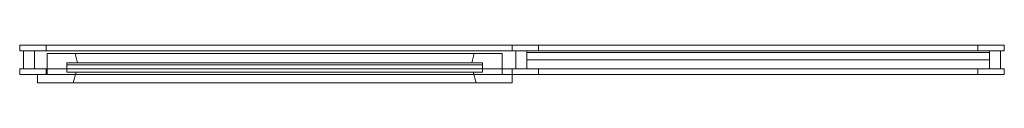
# Model space of a CAD drawing. Header units: millimetres. Extents: x -1964 to 36, y 2834 to 2911.
import ezdxf

# ---------------------------------------------------------------- set-up
doc = ezdxf.new("R2010")
doc.units = ezdxf.units.MM
doc.layers.add('A-GLAZ', color=151, linetype='Continuous', lineweight=9)

# ---------------------------------------------------------------- blocks, each defined once
blk = doc.blocks.new('9_1 REH_ED-60 Z60 CORREDERA _ FIJO - 9_1 REH_ED-60 Z60 CORREDERA _ FIJO-362909-_3D_')
at = {"layer": 'A-GLAZ'}
mesh = blk.add_polyface(dxfattribs=at)
corners = [(-600, 30, 2164), (-600, 47, 2164), (-600, 47, 136), (-600, 30, 136)]
mesh.append_faces([[corners[k] for k in face] for face in [(3, 0, 1, 2)]])
mesh = blk.add_polyface(dxfattribs=at)
corners = [(-600, 30, 136), (-600, 47, 136), (364, 47, 136), (364, 30, 136)]
mesh.append_faces([[corners[k] for k in face] for face in [(0, 1, 2, 3)]])
mesh = blk.add_polyface(dxfattribs=at)
corners = [(-600, 47, 2164), (364, 47, 2164), (364, 47, 136), (-600, 47, 136), (-527.3, 47, 208.7), (291.3, 47, 208.7), (291.3, 47, 2091.3), (-527.3, 47, 2091.3)]
mesh.append_faces([[corners[k] for k in face] for face in [(2, 5, 6, 1), (1, 6, 7, 0)]], dxfattribs={"vtx0": -1, "vtx2": -1})
mesh.append_faces([[corners[k] for k in face] for face in [(4, 5, 2, 3), (7, 4, 3, 0)]], dxfattribs={"vtx1": -1, "vtx3": -1})
mesh = blk.add_polyface(dxfattribs=at)
corners = [(364, 30, 2164), (364, 47, 2164), (-600, 47, 2164), (-600, 30, 2164)]
mesh.append_faces([[corners[k] for k in face] for face in [(0, 1, 2, 3)]])
mesh = blk.add_polyface(dxfattribs=at)
corners = [(-527.3, 47, 2091.3), (-521.3, 25, 2085.3), (-521.3, 25, 214.7), (-527.3, 47, 208.7)]
mesh.append_faces([[corners[k] for k in face] for face in [(0, 1, 2, 3)]])
mesh = blk.add_polyface(dxfattribs=at)
corners = [(-527.3, 47, 208.7), (-521.3, 25, 214.7), (285.3, 25, 214.7), (291.3, 47, 208.7)]
mesh.append_faces([[corners[k] for k in face] for face in [(3, 0, 1, 2)]])
mesh = blk.add_polyface(dxfattribs=at)
corners = [(291.3, 47, 2091.3), (285.3, 25, 2085.3), (-521.3, 25, 2085.3), (-527.3, 47, 2091.3)]
mesh.append_faces([[corners[k] for k in face] for face in [(3, 0, 1, 2)]])
mesh = blk.add_polyface(dxfattribs=at)
corners = [(291.3, 47, 208.7), (285.3, 25, 214.7), (285.3, 25, 2085.3), (291.3, 47, 2091.3)]
mesh.append_faces([[corners[k] for k in face] for face in [(0, 1, 2, 3)]])
mesh = blk.add_polyface(dxfattribs=at)
corners = [(364, 30, 136), (364, 47, 136), (364, 47, 2164), (364, 30, 2164)]
mesh.append_faces([[corners[k] for k in face] for face in [(3, 0, 1, 2)]])
mesh = blk.add_polyface(dxfattribs=at)
corners = [(400, 18, 2200), (400, 30, 2200), (-1600, 30, 2200), (-1600, 18, 2200)]
mesh.append_faces([[corners[k] for k in face] for face in [(3, 0, 1, 2)]])
mesh = blk.add_polyface(dxfattribs=at)
corners = [(-1600, 18, 2200), (-1600, 30, 2200), (-1600, 30, 100), (-1600, 18, 100)]
mesh.append_faces([[corners[k] for k in face] for face in [(3, 0, 1, 2)]])
mesh = blk.add_polyface(dxfattribs=at)
corners = [(400, 30, 2200), (400, 30, 100), (-1600, 30, 100), (-1600, 30, 2200), (346, 30, 154), (346, 30, 2146), (-600, 30, 2146), (-600, 30, 154), (-1546, 30, 154), (-654, 30, 154), (-654, 30, 2146), (-1546, 30, 2146)]
mesh.append_faces([[corners[k] for k in face] for face in [(3, 11, 8, 2), (0, 5, 6, 3)]], dxfattribs={"vtx0": -1, "vtx2": -1})
mesh.append_faces([[corners[k] for k in face] for face in [(2, 8, 9, 7)]], dxfattribs={"vtx0": -1, "vtx2": -1, "vtx3": -1})
mesh.append_faces([[corners[k] for k in face] for face in [(10, 11, 3, 6)]], dxfattribs={"vtx1": -1, "vtx2": -1, "vtx3": -1})
mesh.append_faces([[corners[k] for k in face] for face in [(9, 10, 6, 7), (4, 5, 0, 1), (7, 4, 1, 2)]], dxfattribs={"vtx1": -1, "vtx3": -1})
mesh = blk.add_polyface(dxfattribs=at)
corners = [(400, 30, 100), (400, 18, 100), (-1600, 18, 100), (-1600, 30, 100)]
mesh.append_faces([[corners[k] for k in face] for face in [(2, 3, 0, 1)]])
mesh = blk.add_polyface(dxfattribs=at)
corners = [(346, 30, 2146), (346, 18, 2146), (-600, 18, 2146), (-600, 30, 2146), (-1546, 18, 2146), (-1546, 30, 2146), (-654, 30, 2146), (-654, 18, 2146)]
mesh.append_faces([[corners[k] for k in face] for face in [(3, 0, 1, 2), (5, 6, 7, 4)]])
mesh = blk.add_polyface(dxfattribs=at)
corners = [(-1546, 30, 2146), (-1546, 18, 2146), (-1546, 18, 154), (-1546, 30, 154)]
mesh.append_faces([[corners[k] for k in face] for face in [(0, 1, 2, 3)]])
mesh = blk.add_polyface(dxfattribs=at)
corners = [(346, 18, 154), (346, 30, 154), (-600, 30, 154), (-600, 18, 154), (-1546, 30, 154), (-1546, 18, 154), (-654, 18, 154), (-654, 30, 154)]
mesh.append_faces([[corners[k] for k in face] for face in [(1, 2, 3, 0), (7, 4, 5, 6)]])
mesh = blk.add_polyface(dxfattribs=at)
corners = [(-654, 18, 154), (-654, 18, 2146), (-654, 30, 2146), (-654, 30, 154)]
mesh.append_faces([[corners[k] for k in face] for face in [(3, 0, 1, 2)]])
mesh = blk.add_polyface(dxfattribs=at)
corners = [(-600, 18, 2146), (-600, 18, 154), (-600, 30, 154), (-600, 30, 2146)]
mesh.append_faces([[corners[k] for k in face] for face in [(1, 2, 3, 0)]])
mesh = blk.add_polyface(dxfattribs=at)
corners = [(-600, 30, 136), (364, 30, 136), (364, 30, 2164), (-600, 30, 2164), (-580, 30, 2144), (344, 30, 2144), (344, 30, 156), (-580, 30, 156)]
mesh.append_faces([[corners[k] for k in face] for face in [(2, 5, 6, 1), (1, 6, 7, 0)]], dxfattribs={"vtx0": -1, "vtx2": -1})
mesh.append_faces([[corners[k] for k in face] for face in [(4, 5, 2, 3), (7, 4, 3, 0)]], dxfattribs={"vtx1": -1, "vtx3": -1})
mesh = blk.add_polyface(dxfattribs=at)
corners = [(-580, -13, 2144), (-580, 30, 2144), (-580, 30, 156), (-580, -13, 156)]
mesh.append_faces([[corners[k] for k in face] for face in [(3, 0, 1, 2)]])
mesh = blk.add_polyface(dxfattribs=at)
corners = [(-580, -13, 156), (-580, 30, 156), (344, 30, 156), (344, -13, 156)]
mesh.append_faces([[corners[k] for k in face] for face in [(0, 1, 2, 3)]])
mesh = blk.add_polyface(dxfattribs=at)
corners = [(344, -13, 2144), (344, 30, 2144), (-580, 30, 2144), (-580, -13, 2144)]
mesh.append_faces([[corners[k] for k in face] for face in [(3, 0, 1, 2)]])
at = {"layer": 'A-GLAZ', "transparency": 33554496}
mesh = blk.add_polyface(dxfattribs=at)
corners = [(304, 25, 2170), (304, 25, 130), (-540, 25, 130), (-540, 25, 2170)]
mesh.append_faces([[corners[k] for k in face] for face in [(2, 3, 0, 1)]])
mesh = blk.add_polyface(dxfattribs=at)
corners = [(-540, 10, 2170), (304, 10, 2170), (304, 25, 2170), (-540, 25, 2170)]
mesh.append_faces([[corners[k] for k in face] for face in [(0, 1, 2, 3)]])
mesh = blk.add_polyface(dxfattribs=at)
corners = [(-540, 10, 130), (-540, 10, 2170), (-540, 25, 2170), (-540, 25, 130)]
mesh.append_faces([[corners[k] for k in face] for face in [(0, 1, 2, 3)]])
mesh = blk.add_polyface(dxfattribs=at)
corners = [(304, 10, 130), (-540, 10, 130), (-540, 25, 130), (304, 25, 130)]
mesh.append_faces([[corners[k] for k in face] for face in [(0, 1, 2, 3)]])
at = {"layer": 'A-GLAZ'}
mesh = blk.add_polyface(dxfattribs=at)
corners = [(-540, 25, 2104), (-540, 6, 2104), (-540, 6, 196), (-540, 25, 196)]
mesh.append_faces([[corners[k] for k in face] for face in [(0, 1, 2, 3)]])
mesh = blk.add_polyface(dxfattribs=at)
corners = [(-540, 25, 196), (-540, 6, 196), (304, 6, 196), (304, 25, 196)]
mesh.append_faces([[corners[k] for k in face] for face in [(0, 1, 2, 3)]])
mesh = blk.add_polyface(dxfattribs=at)
corners = [(304, 25, 2104), (304, 6, 2104), (-540, 6, 2104), (-540, 25, 2104)]
mesh.append_faces([[corners[k] for k in face] for face in [(0, 1, 2, 3)]])
mesh = blk.add_polyface(dxfattribs=at)
corners = [(-540, 25, 196), (304, 25, 196), (304, 25, 2104), (-540, 25, 2104), (-521.3, 25, 2085.3), (285.3, 25, 2085.3), (285.3, 25, 214.7), (-521.3, 25, 214.7)]
mesh.append_faces([[corners[k] for k in face] for face in [(2, 5, 6, 1), (1, 6, 7, 0)]], dxfattribs={"vtx0": -1, "vtx2": -1})
mesh.append_faces([[corners[k] for k in face] for face in [(4, 5, 2, 3), (7, 4, 3, 0)]], dxfattribs={"vtx1": -1, "vtx3": -1})
at = {"layer": 'A-GLAZ', "transparency": 33554496}
mesh = blk.add_polyface(dxfattribs=at)
corners = [(304, 10, 2170), (304, 10, 130), (304, 25, 130), (304, 25, 2170)]
mesh.append_faces([[corners[k] for k in face] for face in [(3, 0, 1, 2)]])
at = {"layer": 'A-GLAZ'}
mesh = blk.add_polyface(dxfattribs=at)
corners = [(304, 25, 196), (304, 6, 196), (304, 6, 2104), (304, 25, 2104)]
mesh.append_faces([[corners[k] for k in face] for face in [(0, 1, 2, 3)]])
mesh = blk.add_polyface(dxfattribs=at)
corners = [(344, -13, 156), (344, 30, 156), (344, 30, 2144), (344, -13, 2144)]
mesh.append_faces([[corners[k] for k in face] for face in [(0, 1, 2, 3)]])
mesh = blk.add_polyface(dxfattribs=at)
corners = [(346, 30, 154), (346, 18, 154), (346, 18, 2146), (346, 30, 2146)]
mesh.append_faces([[corners[k] for k in face] for face in [(0, 1, 2, 3)]])
mesh = blk.add_polyface(dxfattribs=at)
corners = [(400, 18, 100), (400, 30, 100), (400, 30, 2200), (400, 18, 2200)]
mesh.append_faces([[corners[k] for k in face] for face in [(0, 1, 2, 3)]])
mesh = blk.add_polyface(dxfattribs=at)
corners = [(400, 18, 100), (400, 18, 2200), (-1600, 18, 2200), (-1600, 18, 100), (392, 18, 2192), (392, 18, 108), (-1592, 18, 108), (-1592, 18, 2192)]
mesh.append_faces([[corners[k] for k in face] for face in [(3, 6, 7, 2), (2, 7, 4, 1)]], dxfattribs={"vtx0": -1, "vtx2": -1})
mesh.append_faces([[corners[k] for k in face] for face in [(5, 6, 3, 0), (4, 5, 0, 1)]], dxfattribs={"vtx1": -1, "vtx3": -1})
mesh = blk.add_polyface(dxfattribs=at)
corners = [(392, -18, 2192), (392, 18, 2192), (-1592, 18, 2192), (-1592, -18, 2192)]
mesh.append_faces([[corners[k] for k in face] for face in [(3, 0, 1, 2)]])
mesh = blk.add_polyface(dxfattribs=at)
corners = [(-1592, -18, 2192), (-1592, 18, 2192), (-1592, 18, 108), (-1592, -18, 108)]
mesh.append_faces([[corners[k] for k in face] for face in [(0, 1, 2, 3)]])
mesh = blk.add_polyface(dxfattribs=at)
corners = [(392, 18, 108), (392, -18, 108), (-1592, -18, 108), (-1592, 18, 108)]
mesh.append_faces([[corners[k] for k in face] for face in [(2, 3, 0, 1)]])
mesh = blk.add_polyface(dxfattribs=at)
corners = [(370, 18, 2170), (370, -18, 2170), (-1570, -18, 2170), (-1570, 18, 2170)]
mesh.append_faces([[corners[k] for k in face] for face in [(3, 0, 1, 2)]])
mesh = blk.add_polyface(dxfattribs=at)
corners = [(-1570, 18, 2170), (-1570, -18, 2170), (-1570, -18, 130), (-1570, 18, 130)]
mesh.append_faces([[corners[k] for k in face] for face in [(3, 0, 1, 2)]])
mesh = blk.add_polyface(dxfattribs=at)
corners = [(370, -18, 130), (370, 18, 130), (-1570, 18, 130), (-1570, -18, 130)]
mesh.append_faces([[corners[k] for k in face] for face in [(2, 3, 0, 1)]])
mesh = blk.add_polyface(dxfattribs=at)
corners = [(370, 18, 130), (370, 18, 2170), (-1570, 18, 2170), (-1570, 18, 130), (346, 18, 2146), (346, 18, 154), (-600, 18, 154), (-600, 18, 2146), (-1546, 18, 2146), (-654, 18, 2146), (-654, 18, 154), (-1546, 18, 154), (-608, 18, 152), (-630, 18, 152), (-630, 18, 2148), (-608, 18, 2148)]
mesh.append_faces([[corners[k] for k in face] for face in [(6, 12, 0, 5)]], dxfattribs={"vtx0": -1, "vtx1": -1, "vtx2": -1})
mesh.append_faces([[corners[k] for k in face] for face in [(1, 15, 7, 4)]], dxfattribs={"vtx0": -1, "vtx1": -1, "vtx3": -1})
mesh.append_faces([[corners[k] for k in face] for face in [(3, 11, 8, 2), (10, 13, 14, 9), (2, 14, 15, 1)]], dxfattribs={"vtx0": -1, "vtx2": -1})
mesh.append_faces([[corners[k] for k in face] for face in [(2, 8, 9, 14)]], dxfattribs={"vtx0": -1, "vtx2": -1, "vtx3": -1})
mesh.append_faces([[corners[k] for k in face] for face in [(10, 11, 3, 13)]], dxfattribs={"vtx1": -1, "vtx2": -1, "vtx3": -1})
mesh.append_faces([[corners[k] for k in face] for face in [(12, 13, 3, 0), (6, 7, 15, 12), (4, 5, 0, 1)]], dxfattribs={"vtx1": -1, "vtx3": -1})
mesh = blk.add_polyface(dxfattribs=at)
corners = [(-630, -18, 152), (-630, 18, 152), (-608, 18, 152), (-608, -18, 152)]
mesh.append_faces([[corners[k] for k in face] for face in [(0, 1, 2, 3)]])
mesh = blk.add_polyface(dxfattribs=at)
corners = [(-608, -18, 2148), (-608, 18, 2148), (-630, 18, 2148), (-630, -18, 2148)]
mesh.append_faces([[corners[k] for k in face] for face in [(0, 1, 2, 3)]])
mesh = blk.add_polyface(dxfattribs=at)
corners = [(-630, 18, 2148), (-630, 18, 152), (-630, -18, 152), (-630, -18, 2148)]
mesh.append_faces([[corners[k] for k in face] for face in [(0, 1, 2, 3)]])
mesh = blk.add_polyface(dxfattribs=at)
corners = [(-608, -18, 2148), (-608, -18, 152), (-608, 18, 152), (-608, 18, 2148)]
mesh.append_faces([[corners[k] for k in face] for face in [(1, 2, 3, 0)]])
at = {"layer": 'A-GLAZ', "transparency": 33554496}
mesh = blk.add_polyface(dxfattribs=at)
corners = [(304, 10, 2170), (-540, 10, 2170), (-540, 10, 130), (304, 10, 130)]
mesh.append_faces([[corners[k] for k in face] for face in [(3, 0, 1, 2)]])
at = {"layer": 'A-GLAZ'}
mesh = blk.add_polyface(dxfattribs=at)
corners = [(-540, 6, 2104), (304, 6, 2104), (304, 6, 196), (-540, 6, 196), (-518.3, 6, 217.7), (282.3, 6, 217.7), (282.3, 6, 2082.3), (-518.3, 6, 2082.3)]
mesh.append_faces([[corners[k] for k in face] for face in [(2, 5, 6, 1), (1, 6, 7, 0)]], dxfattribs={"vtx0": -1, "vtx2": -1})
mesh.append_faces([[corners[k] for k in face] for face in [(4, 5, 2, 3), (7, 4, 3, 0)]], dxfattribs={"vtx1": -1, "vtx3": -1})
mesh = blk.add_polyface(dxfattribs=at)
corners = [(-518.3, 6, 2082.3), (-523.4, -13, 2087.4), (-523.4, -13, 212.6), (-518.3, 6, 217.7)]
mesh.append_faces([[corners[k] for k in face] for face in [(0, 1, 2, 3)]])
mesh = blk.add_polyface(dxfattribs=at)
corners = [(-518.3, 6, 217.7), (-523.4, -13, 212.6), (287.4, -13, 212.6), (282.3, 6, 217.7)]
mesh.append_faces([[corners[k] for k in face] for face in [(3, 0, 1, 2)]])
mesh = blk.add_polyface(dxfattribs=at)
corners = [(282.3, 6, 2082.3), (287.4, -13, 2087.4), (-523.4, -13, 2087.4), (-518.3, 6, 2082.3)]
mesh.append_faces([[corners[k] for k in face] for face in [(3, 0, 1, 2)]])
mesh = blk.add_polyface(dxfattribs=at)
corners = [(282.3, 6, 217.7), (287.4, -13, 212.6), (287.4, -13, 2087.4), (282.3, 6, 2082.3)]
mesh.append_faces([[corners[k] for k in face] for face in [(0, 1, 2, 3)]])
mesh = blk.add_polyface(dxfattribs=at)
corners = [(370, 18, 130), (370, -18, 130), (370, -18, 2170), (370, 18, 2170)]
mesh.append_faces([[corners[k] for k in face] for face in [(0, 1, 2, 3)]])
mesh = blk.add_polyface(dxfattribs=at)
corners = [(392, -18, 108), (392, 18, 108), (392, 18, 2192), (392, -18, 2192)]
mesh.append_faces([[corners[k] for k in face] for face in [(0, 1, 2, 3)]])
mesh = blk.add_polyface(dxfattribs=at)
corners = [(400, -30, 2200), (400, -18, 2200), (-1600, -18, 2200), (-1600, -30, 2200)]
mesh.append_faces([[corners[k] for k in face] for face in [(0, 1, 2, 3)]])
mesh = blk.add_polyface(dxfattribs=at)
corners = [(-1600, -30, 2200), (-1600, -18, 2200), (-1600, -18, 100), (-1600, -30, 100)]
mesh.append_faces([[corners[k] for k in face] for face in [(0, 1, 2, 3)]])
mesh = blk.add_polyface(dxfattribs=at)
corners = [(400, -18, 2200), (400, -18, 100), (-1600, -18, 100), (-1600, -18, 2200), (392, -18, 108), (392, -18, 2192), (-1592, -18, 2192), (-1592, -18, 108)]
mesh.append_faces([[corners[k] for k in face] for face in [(3, 6, 7, 2), (2, 7, 4, 1)]], dxfattribs={"vtx0": -1, "vtx2": -1})
mesh.append_faces([[corners[k] for k in face] for face in [(5, 6, 3, 0), (4, 5, 0, 1)]], dxfattribs={"vtx1": -1, "vtx3": -1})
mesh = blk.add_polyface(dxfattribs=at)
corners = [(400, -18, 100), (400, -30, 100), (-1600, -30, 100), (-1600, -18, 100)]
mesh.append_faces([[corners[k] for k in face] for face in [(2, 3, 0, 1)]])
at = {"layer": 'A-GLAZ', "transparency": 33554496}
mesh = blk.add_polyface(dxfattribs=at)
corners = [(-1570, 0, 2170), (-630.4, 0, 2170), (-630.4, 0, 130), (-1570, 0, 130)]
mesh.append_faces([[corners[k] for k in face] for face in [(2, 3, 0, 1)]])
mesh = blk.add_polyface(dxfattribs=at)
corners = [(-1570, -15, 2170), (-630.4, -15, 2170), (-630.4, 0, 2170), (-1570, 0, 2170)]
mesh.append_faces([[corners[k] for k in face] for face in [(0, 1, 2, 3)]])
mesh = blk.add_polyface(dxfattribs=at)
corners = [(-630.4, -15, 130), (-1570, -15, 130), (-1570, 0, 130), (-630.4, 0, 130)]
mesh.append_faces([[corners[k] for k in face] for face in [(0, 1, 2, 3)]])
mesh = blk.add_polyface(dxfattribs=at)
corners = [(-1570, -15, 130), (-1570, -15, 2170), (-1570, 0, 2170), (-1570, 0, 130)]
mesh.append_faces([[corners[k] for k in face] for face in [(0, 1, 2, 3)]])
mesh = blk.add_polyface(dxfattribs=at)
corners = [(-1570, -15, 2170), (-1570, -15, 130), (-630.4, -15, 130), (-630.4, -15, 2170)]
mesh.append_faces([[corners[k] for k in face] for face in [(3, 0, 1, 2)]])
at = {"layer": 'A-GLAZ'}
mesh = blk.add_polyface(dxfattribs=at)
corners = [(370, -18, 2170), (370, -18, 130), (-1570, -18, 130), (-1570, -18, 2170), (346, -18, 154), (346, -18, 2146), (-600, -18, 2146), (-600, -18, 154), (-1546, -18, 154), (-654, -18, 154), (-654, -18, 2146), (-1546, -18, 2146), (-608, -18, 2148), (-630, -18, 2148), (-630, -18, 152), (-608, -18, 152)]
mesh.append_faces([[corners[k] for k in face] for face in [(6, 12, 0, 5)]], dxfattribs={"vtx0": -1, "vtx1": -1, "vtx2": -1})
mesh.append_faces([[corners[k] for k in face] for face in [(1, 15, 7, 4)]], dxfattribs={"vtx0": -1, "vtx1": -1, "vtx3": -1})
mesh.append_faces([[corners[k] for k in face] for face in [(3, 11, 8, 2), (10, 13, 14, 9), (2, 14, 15, 1)]], dxfattribs={"vtx0": -1, "vtx2": -1})
mesh.append_faces([[corners[k] for k in face] for face in [(2, 8, 9, 14)]], dxfattribs={"vtx0": -1, "vtx2": -1, "vtx3": -1})
mesh.append_faces([[corners[k] for k in face] for face in [(10, 11, 3, 13)]], dxfattribs={"vtx1": -1, "vtx2": -1, "vtx3": -1})
mesh.append_faces([[corners[k] for k in face] for face in [(12, 13, 3, 0), (6, 7, 15, 12), (4, 5, 0, 1)]], dxfattribs={"vtx1": -1, "vtx3": -1})
mesh = blk.add_polyface(dxfattribs=at)
corners = [(346, -18, 2146), (346, -30, 2146), (-600, -30, 2146), (-600, -18, 2146), (-1546, -30, 2146), (-1546, -18, 2146), (-654, -18, 2146), (-654, -30, 2146)]
mesh.append_faces([[corners[k] for k in face] for face in [(3, 0, 1, 2), (5, 6, 7, 4)]])
mesh = blk.add_polyface(dxfattribs=at)
corners = [(-1546, -18, 2146), (-1546, -30, 2146), (-1546, -30, 154), (-1546, -18, 154)]
mesh.append_faces([[corners[k] for k in face] for face in [(0, 1, 2, 3)]])
mesh = blk.add_polyface(dxfattribs=at)
corners = [(346, -30, 154), (346, -18, 154), (-600, -18, 154), (-600, -30, 154), (-1546, -18, 154), (-1546, -30, 154), (-654, -30, 154), (-654, -18, 154)]
mesh.append_faces([[corners[k] for k in face] for face in [(2, 3, 0, 1), (7, 4, 5, 6)]])
mesh = blk.add_polyface(dxfattribs=at)
corners = [(-654, -30, 154), (-654, -30, 2146), (-654, -18, 2146), (-654, -18, 154)]
mesh.append_faces([[corners[k] for k in face] for face in [(3, 0, 1, 2)]])
at = {"layer": 'A-GLAZ', "transparency": 33554496}
mesh = blk.add_polyface(dxfattribs=at)
corners = [(-630.4, -15, 2170), (-630.4, -15, 130), (-630.4, 0, 130), (-630.4, 0, 2170)]
mesh.append_faces([[corners[k] for k in face] for face in [(0, 1, 2, 3)]])
at = {"layer": 'A-GLAZ'}
mesh = blk.add_polyface(dxfattribs=at)
corners = [(-600, -30, 2146), (-600, -30, 154), (-600, -18, 154), (-600, -18, 2146)]
mesh.append_faces([[corners[k] for k in face] for face in [(1, 2, 3, 0)]])
mesh = blk.add_polyface(dxfattribs=at)
corners = [(-580, -13, 156), (344, -13, 156), (344, -13, 2144), (-580, -13, 2144), (-523.4, -13, 2087.4), (287.4, -13, 2087.4), (287.4, -13, 212.6), (-523.4, -13, 212.6)]
mesh.append_faces([[corners[k] for k in face] for face in [(2, 5, 6, 1), (1, 6, 7, 0)]], dxfattribs={"vtx0": -1, "vtx2": -1})
mesh.append_faces([[corners[k] for k in face] for face in [(4, 5, 2, 3), (7, 4, 3, 0)]], dxfattribs={"vtx1": -1, "vtx3": -1})
mesh = blk.add_polyface(dxfattribs=at)
corners = [(346, -18, 154), (346, -30, 154), (346, -30, 2146), (346, -18, 2146)]
mesh.append_faces([[corners[k] for k in face] for face in [(0, 1, 2, 3)]])
mesh = blk.add_polyface(dxfattribs=at)
corners = [(400, -30, 100), (400, -18, 100), (400, -18, 2200), (400, -30, 2200)]
mesh.append_faces([[corners[k] for k in face] for face in [(0, 1, 2, 3)]])
mesh = blk.add_polyface(dxfattribs=at)
corners = [(400, -30, 100), (400, -30, 2200), (-1600, -30, 2200), (-1600, -30, 100), (346, -30, 2146), (346, -30, 154), (-600, -30, 154), (-600, -30, 2146), (-1546, -30, 2146), (-654, -30, 2146), (-654, -30, 154), (-1546, -30, 154)]
mesh.append_faces([[corners[k] for k in face] for face in [(3, 11, 8, 2), (0, 5, 6, 3)]], dxfattribs={"vtx0": -1, "vtx2": -1})
mesh.append_faces([[corners[k] for k in face] for face in [(2, 8, 9, 7)]], dxfattribs={"vtx0": -1, "vtx2": -1, "vtx3": -1})
mesh.append_faces([[corners[k] for k in face] for face in [(10, 11, 3, 6)]], dxfattribs={"vtx1": -1, "vtx2": -1, "vtx3": -1})
mesh.append_faces([[corners[k] for k in face] for face in [(9, 10, 6, 7), (4, 5, 0, 1), (7, 4, 1, 2)]], dxfattribs={"vtx1": -1, "vtx3": -1})

msp = doc.modelspace()

# ---------------------------------------------------------------- block references
at = {"layer": 'A-GLAZ', "transparency": 33554496, "rotation": 180}
msp.add_blockref('9_1 REH_ED-60 Z60 CORREDERA _ FIJO - 9_1 REH_ED-60 Z60 CORREDERA _ FIJO-362909-_3D_', (-1563.7, 2881.1, 1003.6), dxfattribs=at)

doc.saveas('drawing.dxf')
